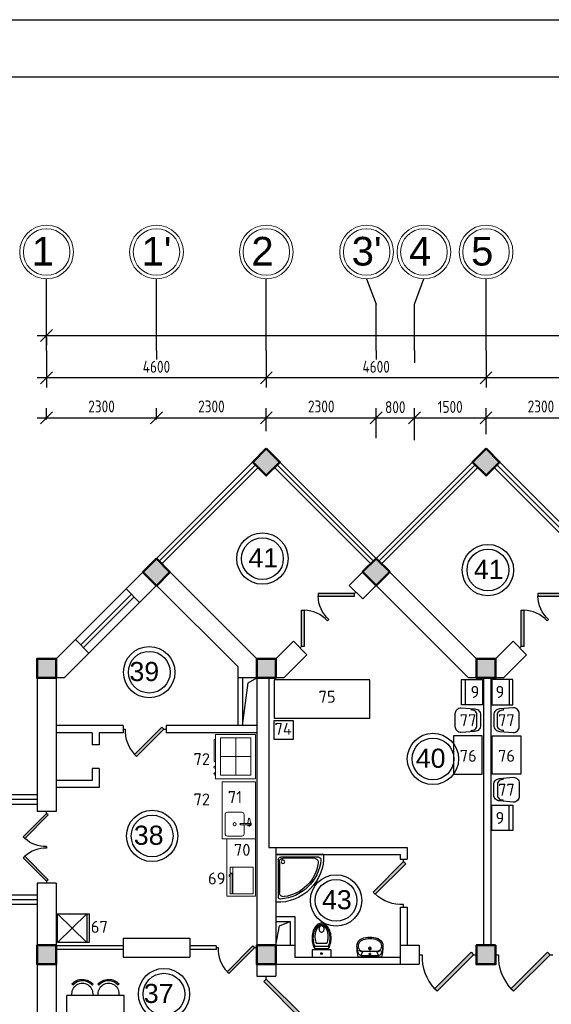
# Model space of a CAD drawing. Header units: millimetres. Extents: x 151654 to 877351, y 70322 to 154322.
# Tile 42 of 173: x 210608 to 221739, y 133701 to 154322. Entities that reach past the tile are written whole.
import ezdxf
from ezdxf.enums import TextEntityAlignment as Align

# ---------------------------------------------------------------- set-up
doc = ezdxf.new("R2010")
doc.units = ezdxf.units.MM
doc.linetypes.add('ACAD_ISO04W100', pattern=[30, 24, -3, 0, -3])
for name, color, linetype in [('kolonn', 7, 'Continuous'), ('os', 253, 'Continuous'), ('RENDER', 252, 'Continuous'), ('su', 7, 'Continuous')]:
    doc.layers.add(name, color=color, linetype=linetype)
for name, color, linetype, lineweight in [('технологич.о', 152, 'Continuous', 30), ('ТХ', 152, 'Continuous', 30), ('ТХ Вспомогательное оборудование', 86, 'Continuous', 9), ('ТХ Тепловое оборудование', 14, 'Continuous', 9)]:
    doc.layers.add(name, color=color, linetype=linetype, lineweight=lineweight)
doc.styles.add('GOST', font='isocpeur.ttf')
doc.styles.get("Standard").update_dxf_attribs({"font": 'arial.ttf'})
doc.styles.add('ГОСТ 2.304', font='CS_Gost2304.shx')
doc.dimstyles.new('СПДС', dxfattribs={"dimscale": 100, "dimtxt": 2.5, "dimasz": 2.5, "dimexe": 2, "dimexo": 0.625, "dimgap": 1, "dimtad": 1, "dimdec": 0, "dimtxsty": 'ГОСТ 2.304', "dimblk": 'OBLIQUE', "dimblk1": 'OBLIQUE', "dimblk2": 'OBLIQUE', "dimcen": 2.5, "dimdle": 2, "dimadec": 0, "dimazin": 2, "dimtfac": 0.75, "dimtdec": 4, "dimtmove": 1, "dimatfit": 3, "dimfxl": 1, "dimtfill": 1, "dimtolj": 1, "dimarcsym": 1})
pattern_1 = [(180, (-1150119.1421848, 2746708.3630537), (0, 0.00136125), [])]
pattern_2 = [(180, (-1150119.4463504, 2746785.3122192), (0, 0.00136125), [])]

# ---------------------------------------------------------------- blocks, each defined once
blk = doc.blocks.new('ghsdd')
at = {"ltscale": 50, "true_color": 0x757575}
h = blk.add_hatch(color=8, dxfattribs=at)
h.paths.add_polyline_path([(0, 200), (-200, 200), (-200, 0), (0, 0)])
h.paths.add_polyline_path([(200, 0), (200, 200), (0, 200), (0, 0)])
h.paths.add_polyline_path([(0, 0), (-200, 0), (-200, -200), (0, -200)])
h.paths.add_polyline_path([(0, 0), (0, -200), (200, -200), (200, 0)])
at = {"lineweight": 50, "ltscale": 50}
blk.add_lwpolyline([(200, 200), (200, -200), (-200, -200), (-200, 200), (200, 200)], dxfattribs=at)
blk = doc.blocks.new('jfgjhsdf')
blk.add_hatch(color=1).paths.add_polyline_path([(-593, 731), (-637, 687), (0, 50), (44, 94)])
at = {"color": 1}
for p, q in [((0, 1000), (0, 950)), ((0, 50), (0, 0))]:
    blk.add_line(p, q, dxfattribs=at)
blk.add_lwpolyline([(0, 50), (-637, 687), (-593, 731), (44, 94), (0, 50)], dxfattribs=at)
blk.add_arc((-33, 130), 821, 87.662, 132.9147, dxfattribs=at)
blk = doc.blocks.new('_Oblique')
at = {"color": 0, "linetype": 'ByBlock', "lineweight": -2}
blk.add_line((-0.5, -0.5), (0.5, 0.5), dxfattribs=at)
blk = doc.blocks.new('*D1101')
at = {"color": 0, "lineweight": -2, "transparency": 16777216}
for p, q in [((211172, 145949), (211172, 146183)), ((213472, 145949), (213472, 146183)), ((210972, 145983), (213672, 145983))]:
    blk.add_line(p, q, dxfattribs=at)
at = {"color": 0, "lineweight": -2, "transparency": 16777216, "xscale": 250, "yscale": 250, "zscale": 250, "rotation": 180}
blk.add_blockref('_Oblique', (211172, 145983), dxfattribs=at)
at = {"color": 0, "lineweight": -2, "transparency": 16777216, "xscale": 250, "yscale": 250, "zscale": 250}
blk.add_blockref('_Oblique', (213472, 145983), dxfattribs=at)
at = {"color": 0, "transparency": 16777216, "insert": (212322, 146222), "char_height": 250, "attachment_point": 5, "style": 'ГОСТ 2.304', "bg_fill": 3, "box_fill_scale": 1.1, "bg_fill_color": 256, "bg_fill_true_color": 13158600, "bg_fill_transparency": 0}
blk.add_mtext('\\A1;2300', dxfattribs=at)
blk = doc.blocks.new('*D1102')
at = {"color": 0, "lineweight": -2, "transparency": 16777216}
for p, q in [((213472, 145949), (213472, 146183)), ((215772, 145704), (215772, 146183)), ((213272, 145983), (215972, 145983))]:
    blk.add_line(p, q, dxfattribs=at)
at = {"color": 0, "lineweight": -2, "transparency": 16777216, "xscale": 250, "yscale": 250, "zscale": 250, "rotation": 180}
blk.add_blockref('_Oblique', (213472, 145983), dxfattribs=at)
at = {"color": 0, "lineweight": -2, "transparency": 16777216, "xscale": 250, "yscale": 250, "zscale": 250}
blk.add_blockref('_Oblique', (215772, 145983), dxfattribs=at)
at = {"color": 0, "transparency": 16777216, "insert": (214622, 146222), "char_height": 250, "attachment_point": 5, "style": 'ГОСТ 2.304', "bg_fill": 3, "box_fill_scale": 1.1, "bg_fill_color": 256, "bg_fill_true_color": 13158600, "bg_fill_transparency": 0}
blk.add_mtext('\\A1;2300', dxfattribs=at)
blk = doc.blocks.new('*D1103')
at = {"color": 0, "lineweight": -2, "transparency": 16777216}
for p, q in [((215772, 145704), (215772, 146183)), ((218072, 145555), (218072, 146183)), ((215572, 145983), (218272, 145983))]:
    blk.add_line(p, q, dxfattribs=at)
at = {"color": 0, "lineweight": -2, "transparency": 16777216, "xscale": 250, "yscale": 250, "zscale": 250, "rotation": 180}
blk.add_blockref('_Oblique', (215772, 145983), dxfattribs=at)
at = {"color": 0, "lineweight": -2, "transparency": 16777216, "xscale": 250, "yscale": 250, "zscale": 250}
blk.add_blockref('_Oblique', (218072, 145983), dxfattribs=at)
at = {"color": 0, "transparency": 16777216, "insert": (216922, 146222), "char_height": 250, "attachment_point": 5, "style": 'ГОСТ 2.304', "bg_fill": 3, "box_fill_scale": 1.1, "bg_fill_color": 256, "bg_fill_true_color": 13158600, "bg_fill_transparency": 0}
blk.add_mtext('\\A1;2300', dxfattribs=at)
blk = doc.blocks.new('*D1104')
at = {"color": 0, "lineweight": -2, "transparency": 16777216}
for p, q in [((218072, 145555), (218072, 146183)), ((218872, 145518), (218872, 146183)), ((217872, 145983), (219072, 145983))]:
    blk.add_line(p, q, dxfattribs=at)
at = {"color": 0, "lineweight": -2, "transparency": 16777216, "xscale": 250, "yscale": 250, "zscale": 250, "rotation": 180}
blk.add_blockref('_Oblique', (218072, 145983), dxfattribs=at)
at = {"color": 0, "lineweight": -2, "transparency": 16777216, "xscale": 250, "yscale": 250, "zscale": 250}
blk.add_blockref('_Oblique', (218872, 145983), dxfattribs=at)
at = {"color": 0, "transparency": 16777216, "insert": (218472, 146208), "char_height": 250, "attachment_point": 5, "style": 'ГОСТ 2.304', "bg_fill": 3, "box_fill_scale": 1.1, "bg_fill_color": 256, "bg_fill_true_color": 13158600, "bg_fill_transparency": 0}
blk.add_mtext('\\A1;800', dxfattribs=at)
blk = doc.blocks.new('*D1105')
at = {"color": 0, "lineweight": -2, "transparency": 16777216}
for p, q in [((218872, 145518), (218872, 146183)), ((220372, 145642), (220372, 146183)), ((218672, 145983), (220572, 145983))]:
    blk.add_line(p, q, dxfattribs=at)
at = {"color": 0, "lineweight": -2, "transparency": 16777216, "xscale": 250, "yscale": 250, "zscale": 250, "rotation": 180}
blk.add_blockref('_Oblique', (218872, 145983), dxfattribs=at)
at = {"color": 0, "lineweight": -2, "transparency": 16777216, "xscale": 250, "yscale": 250, "zscale": 250}
blk.add_blockref('_Oblique', (220372, 145983), dxfattribs=at)
at = {"color": 0, "transparency": 16777216, "insert": (219622, 146213), "char_height": 250, "attachment_point": 5, "style": 'ГОСТ 2.304', "bg_fill": 3, "box_fill_scale": 1.1, "bg_fill_color": 256, "bg_fill_true_color": 13158600, "bg_fill_transparency": 0}
blk.add_mtext('\\A1;1500', dxfattribs=at)
blk = doc.blocks.new('*D1106')
at = {"color": 0, "lineweight": -2, "transparency": 16777216}
for p, q in [((220372, 145642), (220372, 146183)), ((222672, 145462), (222672, 146183)), ((220172, 145983), (222872, 145983))]:
    blk.add_line(p, q, dxfattribs=at)
at = {"color": 0, "lineweight": -2, "transparency": 16777216, "xscale": 250, "yscale": 250, "zscale": 250, "rotation": 180}
blk.add_blockref('_Oblique', (220372, 145983), dxfattribs=at)
at = {"color": 0, "lineweight": -2, "transparency": 16777216, "xscale": 250, "yscale": 250, "zscale": 250}
blk.add_blockref('_Oblique', (222672, 145983), dxfattribs=at)
at = {"color": 0, "transparency": 16777216, "insert": (221522, 146222), "char_height": 250, "attachment_point": 5, "style": 'ГОСТ 2.304', "bg_fill": 3, "box_fill_scale": 1.1, "bg_fill_color": 256, "bg_fill_true_color": 13158600, "bg_fill_transparency": 0}
blk.add_mtext('\\A1;2300', dxfattribs=at)
blk = doc.blocks.new('*D1168')
at = {"color": 0, "lineweight": -2, "transparency": 16777216}
for p, q in [((220372, 147332), (220372, 146622)), ((224972, 147332), (224972, 146622)), ((225172, 146822), (220172, 146822))]:
    blk.add_line(p, q, dxfattribs=at)
at = {"color": 0, "lineweight": -2, "transparency": 16777216, "xscale": 250, "yscale": 250, "zscale": 250, "rotation": 180}
blk.add_blockref('_Oblique', (220372, 146822), dxfattribs=at)
at = {"color": 0, "lineweight": -2, "transparency": 16777216, "xscale": 250, "yscale": 250, "zscale": 250}
blk.add_blockref('_Oblique', (224972, 146822), dxfattribs=at)
at = {"color": 0, "transparency": 16777216, "insert": (222672, 147054), "char_height": 250, "attachment_point": 5, "style": 'ГОСТ 2.304', "bg_fill": 3, "box_fill_scale": 1.1, "bg_fill_color": 256, "bg_fill_true_color": 13158600, "bg_fill_transparency": 0}
blk.add_mtext('\\A1;4600', dxfattribs=at)
blk = doc.blocks.new('*D1169')
at = {"color": 0, "lineweight": -2, "transparency": 16777216}
for p, q in [((215772, 147332), (215772, 146622)), ((220372, 147332), (220372, 146622)), ((220572, 146822), (215572, 146822))]:
    blk.add_line(p, q, dxfattribs=at)
at = {"color": 0, "lineweight": -2, "transparency": 16777216, "xscale": 250, "yscale": 250, "zscale": 250, "rotation": 180}
blk.add_blockref('_Oblique', (215772, 146822), dxfattribs=at)
at = {"color": 0, "lineweight": -2, "transparency": 16777216, "xscale": 250, "yscale": 250, "zscale": 250}
blk.add_blockref('_Oblique', (220372, 146822), dxfattribs=at)
at = {"color": 0, "transparency": 16777216, "insert": (218072, 147054), "char_height": 250, "attachment_point": 5, "style": 'ГОСТ 2.304', "bg_fill": 3, "box_fill_scale": 1.1, "bg_fill_color": 256, "bg_fill_true_color": 13158600, "bg_fill_transparency": 0}
blk.add_mtext('\\A1;4600', dxfattribs=at)
blk = doc.blocks.new('*D1170')
at = {"color": 0, "lineweight": -2, "transparency": 16777216}
for p, q in [((211172, 147332), (211172, 146622)), ((215772, 147332), (215772, 146622)), ((215972, 146822), (210972, 146822))]:
    blk.add_line(p, q, dxfattribs=at)
at = {"color": 0, "lineweight": -2, "transparency": 16777216, "xscale": 250, "yscale": 250, "zscale": 250, "rotation": 180}
blk.add_blockref('_Oblique', (211172, 146822), dxfattribs=at)
at = {"color": 0, "lineweight": -2, "transparency": 16777216, "xscale": 250, "yscale": 250, "zscale": 250}
blk.add_blockref('_Oblique', (215772, 146822), dxfattribs=at)
at = {"color": 0, "transparency": 16777216, "insert": (213472, 147054), "char_height": 250, "attachment_point": 5, "style": 'ГОСТ 2.304', "bg_fill": 3, "box_fill_scale": 1.1, "bg_fill_color": 256, "bg_fill_true_color": 13158600, "bg_fill_transparency": 0}
blk.add_mtext('\\A1;4600', dxfattribs=at)
blk = doc.blocks.new('*D1171')
at = {"color": 0, "lineweight": -2, "transparency": 16777216}
for p, q in [((210972, 147708), (298572, 147708)), ((211172, 147669), (211172, 147508)), ((298372, 147669), (298372, 147508))]:
    blk.add_line(p, q, dxfattribs=at)
at = {"color": 0, "lineweight": -2, "transparency": 16777216, "xscale": 250, "yscale": 250, "zscale": 250, "rotation": 180}
blk.add_blockref('_Oblique', (211172, 147708), dxfattribs=at)
at = {"color": 0, "lineweight": -2, "transparency": 16777216, "xscale": 250, "yscale": 250, "zscale": 250}
blk.add_blockref('_Oblique', (298372, 147708), dxfattribs=at)
at = {"color": 0, "transparency": 16777216, "insert": (254772, 147943), "char_height": 250, "attachment_point": 5, "style": 'ГОСТ 2.304', "bg_fill": 3, "box_fill_scale": 1.1, "bg_fill_color": 256, "bg_fill_true_color": 13158600, "bg_fill_transparency": 0}
blk.add_mtext('\\A1;87200', dxfattribs=at)
blk = doc.blocks.new('Podd_igl_as100x100')
for p, q in [((-54, 897), (-54, 104)), ((0, 1000), (0, 0)), ((-80, 808), (-80, 153)), ((0, 0), (-1000, 0)), ((-106, 50), (-891, 50)), ((-158, 74), (-799, 73))]:
    blk.add_line(p, q)
blk.add_circle((-152, 149), 37.8)
for centre, radius, start, end in [((-42, 42), 959, 87.5145, 182.4855), ((-22, 34), 914, 95.7508, 176.1666), ((-67, 71), 821, 97.4497, 172.9032), ((-160, 806), 80.2, 1.4931, 100.036), ((-109, 889), 55.4, 7.9715, 94.7418), ((-891, 93), 43.1, 176.352, 270.7469), ((-799, 157), 84.3, 169.7158, 269.999), ((-155, 149), 75.6, 267.8648, 3.2153), ((-107, 102), 52.6, 270.31, 1.996)]:
    blk.add_arc(centre, radius, start, end)
blk = doc.blocks.new('UniTAZZ_3')
for p, q in [((-293, -112), (-293, 112)), ((-230, -144), (-230, 144)), ((-178, -144), (-178, 144)), ((-152, 200), (-152, -200)), ((0, 200), (-152, 200)), ((0, -200), (0, 200)), ((-152, -200), (0, -200))]:
    blk.add_line(p, q)
blk.add_circle((-76, 0), 17)
for centre, radius, start, end in [((-581, 0), 131, 146.9765, 180), ((-581, 0), 131, 180, 213.0235), ((-493, -57), 235, 122.5078, 146.9765), ((-564, 0), 117, 146.9765, 180), ((-575, 0), 87.7, 145.7058, 180), ((-575, 0), 87.7, 180, 214.2942), ((-485, -51), 211, 122.5078, 146.9765), ((-610, 0), 46, 153.6325, 180), ((-610, 0), 46, 180, 206.3675), ((-600, -5), 56.5, 129.8827, 153.6325), ((-507, -46), 170, 121.2723, 145.7058), ((-594, -12), 66, 109.092, 129.8827), ((-435, -148), 343, 104.7867, 122.5078), ((-590, -23), 78.1, 90, 109.092), ((-433, -133), 308, 104.7867, 122.5078), ((-462, -121), 257, 104.1209, 121.2723), ((-590, -23), 78.1, 70.908, 90), ((-586, -12), 66, 50.1173, 70.908), ((-580, -5), 56.5, 26.3675, 50.1173), ((-571, 0), 46, 0, 26.3675), ((-571, 0), 46, 333.6325, 0), ((-432, -238), 378, 90, 104.1209), ((-397, -291), 491, 90, 104.7867), ((-399, -261), 441, 90, 104.7867), ((-432, -238), 378, 75.8791, 90), ((-399, -261), 441, 75.2133, 90), ((-397, -291), 491, 75.2133, 90), ((-403, -121), 257, 64.7964, 75.8791), ((-365, -133), 308, 63.9053, 75.2133), ((-359, -148), 343, 58.1489, 75.2133), ((-493, 57), 235, 213.0235, 237.4922), ((-564, 0), 117, 180, 213.0235), ((-485, 51), 211, 213.0235, 237.4922), ((-600, 5), 56.5, 206.3675, 230.1173), ((-507, 47), 170, 214.2942, 238.7277), ((-594, 12), 66, 230.1173, 250.908), ((-435, 148), 343, 237.4922, 255.2133), ((-590, 24), 78.1, 250.908, 270), ((-433, 132), 308, 237.4922, 255.2133), ((-462, 121), 257, 238.7277, 255.8791), ((-590, 24), 78.1, 270, 289.092), ((-586, 12), 66, 289.092, 309.8827), ((-580, 5), 56.5, 309.8827, 333.6325), ((-432, 238), 378, 255.8791, 270), ((-397, 291), 491, 255.2133, 270), ((-399, 261), 441, 255.2133, 270), ((-432, 238), 378, 270, 284.1209), ((-399, 261), 441, 270, 284.7867), ((-397, 291), 491, 270, 284.7867), ((-403, 121), 257, 284.1209, 295.2036), ((-365, 132), 308, 284.7867, 296.0947), ((-359, 148), 343, 284.7867, 301.8511)]:
    blk.add_arc(centre, radius, start, end)
blk = doc.blocks.new('UM_8')
for p, q in [((244, 0), (-244, 0)), ((-182, -45), (-146, -110)), ((175, -30), (-175, -30)), ((142, -120), (-132, -120)), ((35, -180), (-35, -180)), ((27, -61), (-27, -61)), ((0, -88), (0, -34)), ((0, -145), (0, -215)), ((182, -45), (146, -110))]:
    blk.add_line(p, q)
for centre, radius in [((0, -180), 27), ((0, -61), 17), ((0, -180), 17)]:
    blk.add_circle(centre, radius)
for centre, radius, start, end in [((-244, 0), 0.5, 90, 167.3206), ((244, 0), 0.5, 12.6794, 90), ((894, -257), 1167, 167.3206, 178.6525), ((68, -206), 330, 154.5977, 180.3349), ((-104, -233), 138, 141.0504, 245.2718), ((-175, -90), 60, 90, 154.5977), ((-104, -233), 148, 141.0504, 147.7493), ((-139, -232), 123, 98.7111, 129.9424), ((-139, -232), 113, 86.1548, 129.9424), ((139, -232), 113, 50.0576, 93.8452), ((139, -232), 123, 50.0576, 81.2889), ((104, -233), 138, 294.7282, 38.9496), ((175, -90), 60, 25.4023, 90), ((104, -233), 148, 32.2507, 38.9496), ((-68, -206), 330, 359.6651, 25.4023), ((-894, -257), 1167, 1.3475, 12.6794), ((-104, -234), 169, 178.312, 234.1043), ((-273, -229), 0.5, 358.312, 358.6525), ((-27, -71), 347, 239.6448, 267.5368), ((-27, -71), 317, 244.8898, 267.5368), ((0, 80), 470, 265.1692, 274.8308), ((27, -71), 317, 272.4632, 300.3552), ((27, -71), 347, 272.4632, 300.3552), ((104, -234), 169, 305.8957, 1.688), ((273, -229), 0.5, 181.3475, 181.688), ((0, 80), 500, 265.1692, 274.8308)]:
    blk.add_arc(centre, radius, start, end)
blk = doc.blocks.new('A$Ca3148104')
at = {"layer": 'ТХ', "ltscale": 10000}
for p, q in [((-198, 241), (-198, 212)), ((-77, -109), (-77, 110)), ((-198, -212), (-198, -241))]:
    blk.add_line(p, q, dxfattribs=at)
blk.add_lwpolyline([(0, 0), (0, -111, -0.414214), (-123, -234), (-407, -260, -0.414214), (-531, -137), (-531, 0), (-531, 137, -0.414214), (-407, 261), (-123, 235, -0.414214), (0, 111)], format="xyb", close=True, dxfattribs=at)
blk.add_lwpolyline([(0, 0), (0, -111, -0.414214), (-123, -234), (-407, -260, -0.414214), (-531, -137), (-531, 0), (-531, 137, -0.414214), (-407, 261), (-123, 235, -0.414214), (0, 111)], format="xyb", close=True, dxfattribs=at)
for centre, start, end in [((-184, 107), 1.5461, 97.8479), ((-184, 107), 1.5461, 97.8479), ((-184, -106), 262.1321, 358.4339), ((-184, -106), 262.1321, 358.4339)]:
    blk.add_arc(centre, 107, start, end, dxfattribs=at)
blk = doc.blocks.new('Стол СТн-1200 серия 600')
at = {"layer": 'ТХ Вспомогательное оборудование'}
blk.add_lwpolyline([(0, 0), (1200, 0), (1200, 600), (0, 600)], close=True, dxfattribs=at)
blk = doc.blocks.new('Стол с ванной моечной СТВЛ-1200 серия 700')
at = {"layer": 'ТХ Вспомогательное оборудование', "color": 0}
blk.add_lwpolyline([(0, 0), (1200, 0), (1200, 700), (0, 700)], close=True, dxfattribs=at)
blk.add_lwpolyline([(295, 460), (110, 460, 0.414214), (60, 410), (60, 110, 0.414214), (110, 60), (510, 60, 0.414214), (560, 110), (560, 410, 0.414214), (510, 460), (325, 460)], format="xyb", dxfattribs=at)
for points in [[(295, 386), (295, 568)], [(314, 597), (423, 575)], [(325, 568), (325, 386)], [(423, 553), (325, 534)]]:
    blk.add_lwpolyline(points, dxfattribs=at)
blk.add_circle((310, 260), 32.2, dxfattribs=at)
for centre, radius, start, end in [((311, 567), 39.6, 36.9909, 246.4082), ((311, 568), 29.6, 85.3094, 236.7677), ((310, 568), 14.9, 0, 180), ((321, 554), 25.9, 278.1175, 319.312), ((423, 564), 10.9, 270, 90), ((310, 386), 14.9, 180, 0)]:
    blk.add_arc(centre, radius, start, end, dxfattribs=at)
blk = doc.blocks.new('Печь микроволновая MWP 1000-35E')
at = {"layer": 'ТХ Тепловое оборудование', "color": 0}
for points in [[(-560, -427), (-560, 0), (0, 0), (0, -428)], [(-127, -428), (-560, -428)], [(-199, -483), (-199, -505), (-161, -505), (-161, -483)]]:
    blk.add_lwpolyline(points, dxfattribs=at)
for points in [[(-560, -483), (-137, -483), (-137, -442), (-560, -442)], [(-127, -483), (0, -483), (0, -428), (-127, -428)]]:
    blk.add_lwpolyline(points, close=True, dxfattribs=at)
blk = doc.blocks.new('Плита электрическая  ПЭМ-4.010')
at = {"layer": 'ТХ Тепловое оборудование', "color": 0}
for points in [[(-930, -840), (0, -840), (0, 0), (-930, 0)], [(-857, -98), (-73, -98), (-73, -733), (-857, -733)]]:
    blk.add_lwpolyline(points, close=True, dxfattribs=at)
for points in [[(-465, -98), (-465, -733)], [(-857, -415), (-73, -415)]]:
    blk.add_lwpolyline(points, dxfattribs=at)
blk.add_lwpolyline([(-827, -840), (-827, -847, 0.414214), (-807, -867), (-427, -867), (-373, -867, 0.414214), (-353, -847), (-353, -840)], format="xyb", dxfattribs=at)
at = {"layer": 'ТХ Тепловое оборудование', "color": 0, "lineweight": 0}
for points in [[(-257, -855), (-274, -855), (-274, -840), (-215, -840), (-215, -855), (-232, -855)], [(-232, -855), (-239, -875), (-250, -875), (-257, -855)], [(-119, -855), (-136, -855), (-136, -840), (-77, -840), (-77, -855), (-94, -855)], [(-94, -855), (-101, -875), (-112, -875), (-119, -855)]]:
    blk.add_lwpolyline(points, dxfattribs=at)
blk = doc.blocks.new('A$C5e854ee6')
at = {"layer": 'ТХ', "ltscale": 100, "transparency": 33554687}
h = blk.add_hatch(dxfattribs=at)
h.set_pattern_fill('ANSI31', color=256, scale=0.01089, angle=135, style=0)
h.set_pattern_definition(pattern_1)
h.paths.add_polyline_path([(-68, 612), (-50, 632, 0.450465), (-494, 640), (-476, 620, -0.456497)])
h = blk.add_hatch(dxfattribs=at)
h.set_pattern_fill('ANSI31', color=256, scale=0.01089, angle=135, style=0)
h.set_pattern_definition(pattern_1)
h.paths.add_polyline_path([(68, 612), (50, 632, -0.450465), (494, 640), (476, 620, 0.456497)])
h = blk.add_hatch(dxfattribs=at)
h.set_pattern_fill('ANSI31', color=256, scale=0.01089, angle=135, style=0)
h.set_pattern_definition(pattern_2)
h.paths.add_polyline_path([(-50, -632), (-68, -612, -0.456497), (-476, -620), (-494, -640, 0.450465)])
h = blk.add_hatch(dxfattribs=at)
h.set_pattern_fill('ANSI31', color=256, scale=0.01089, angle=135, style=0)
h.set_pattern_definition(pattern_2)
h.paths.add_polyline_path([(50, -632), (68, -612, 0.456497), (476, -620), (494, -640, -0.450465)])
at = {"layer": 'RENDER'}
for p, q in [((-494, 640), (-476, 620)), ((-50, 632), (-68, 612)), ((50, 632), (68, 612)), ((494, 640), (476, 620)), ((-494, -640), (-476, -620)), ((494, -640), (476, -620))]:
    blk.add_line(p, q, dxfattribs=at)
at = {"layer": 'ТХ', "ltscale": 100, "transparency": 33554687}
for p, q in [((-600, 400), (-600, -400)), ((600, 400), (-600, 400)), ((-490, 400), (-489, 401)), ((490, 400), (489, 401)), ((600, 400), (600, -400)), ((600, -400), (-600, -400)), ((-50, -632), (-68, -612)), ((50, -632), (68, -612))]:
    blk.add_line(p, q, dxfattribs=at)
for centre, radius, start, end in [((-275, 440), 296, 40.4731, 137.4728), ((-275, 440), 296, 40.4731, 137.4728), ((-275, 440), 217, 349.5046, 190.4954), ((-275, 440), 270, 39.7979, 137.9442), ((275, 440), 296, 42.5272, 139.5269), ((275, 440), 296, 42.5272, 139.5269), ((275, 440), 217, 349.5046, 190.4954), ((275, 440), 270, 42.0558, 140.2021), ((-275, -440), 217, 169.5046, 10.4954), ((275, -440), 217, 169.5046, 10.4954), ((-275, -440), 270, 222.0558, 320.2021), ((275, -440), 270, 219.7979, 317.9442), ((-275, -440), 296, 222.5272, 319.5269), ((275, -440), 296, 220.4731, 317.4728)]:
    blk.add_arc(centre, radius, start, end, dxfattribs=at)

msp = doc.modelspace()

# ---------------------------------------------------------------- linework, layer by layer
for p, q in [((213472.2, 143038.4), (215772.2, 145338.4)), ((218072.2, 143038.4), (215772.2, 145338.4)), ((218072.2, 143038.4), (220372.2, 145338.4)), ((222672.2, 143038.4), (220372.2, 145338.4)), ((210972.2, 138088.4), (209072.2, 138088.4)), ((210972.2, 135788.4), (209072.2, 135788.4))]:
    msp.add_line(p, q)
at = {"color": 1}
for p, q in [((213528.8, 142981.8), (215545.9, 144999)), ((218015.6, 142981.8), (215998.5, 144999)), ((218128.8, 142981.8), (220145.9, 144999)), ((222615.6, 142981.8), (220598.5, 144999)), ((213585.3, 142925.3), (215602.5, 144942.4)), ((217959.1, 142925.3), (215941.9, 144942.4)), ((218185.3, 142925.3), (220202.5, 144942.4)), ((222559.1, 142925.3), (220541.9, 144942.4)), ((211775.1, 141341.3), (212835.8, 142402)), ((211888.3, 141228.2), (212948.9, 142288.9)), ((213005.5, 142232.3), (211944.8, 141171.6)), ((213118.6, 142119.1), (212058, 141058.5)), ((210972.2, 137988.4), (209072.2, 137988.4)), ((210972.2, 137888.4), (209072.2, 137888.4)), ((210972.2, 135988.4), (209072.2, 135988.4)), ((210972.2, 135888.4), (209072.2, 135888.4)), ((212772.2, 134928.4), (211372.2, 134928.4)), ((214722.2, 134928.4), (214172.2, 134928.4)), ((214722.2, 134928.4), (214722.2, 134848.4)), ((212772.2, 134848.4), (211372.2, 134848.4)), ((214722.2, 134848.4), (214172.2, 134848.4))]:
    msp.add_line(p, q, dxfattribs=at)
at = {"lineweight": 30}
for p, q in [((212835.8, 142402), (213472.2, 143038.4)), ((215572.2, 140938.4), (213472.2, 143038.4)), ((217506.5, 142472.7), (218072.2, 143038.4)), ((220172.2, 140938.4), (218072.2, 143038.4)), ((213118.6, 142119.1), (212835.8, 142402)), ((213118.6, 142119.1), (213472.2, 142472.7)), ((215172.2, 140772.7), (213472.2, 142472.7)), ((217789.4, 142189.9), (217506.5, 142472.7)), ((217789.4, 142189.9), (218072.2, 142472.7)), ((220006.5, 140538.4), (218072.2, 142472.7)), ((211372.2, 140938.4), (211775.1, 141341.3)), ((212058, 141058.5), (211775.1, 141341.3)), ((215972.2, 140938.4), (216339.8, 141306)), ((216622.6, 141023.1), (216339.8, 141306)), ((220572.2, 140938.4), (220939.8, 141306)), ((221222.6, 141023.1), (220939.8, 141306)), ((211537.9, 140538.4), (212058, 141058.5)), ((210972.2, 140938.4), (210972.2, 137738.4)), ((211372.2, 140938.4), (210972.2, 140938.4)), ((215972.2, 140938.4), (215572.2, 140938.4)), ((216137.9, 140538.4), (216622.6, 141023.1)), ((220572.2, 140938.4), (220172.2, 140938.4)), ((220737.9, 140538.4), (221222.6, 141023.1)), ((215172.2, 140772.7), (215172.2, 139538.4)), ((211372.2, 140538.4), (211372.2, 137738.4)), ((211537.9, 140538.4), (211372.2, 140538.4)), ((216137.9, 140538.4), (215172.2, 140538.4)), ((215272.2, 140538.4), (215272.2, 139538.4)), ((215572.2, 140538.4), (215572.2, 134288.4)), ((215822.2, 140538.4), (215822.2, 136988.4)), ((220737.9, 140538.4), (220006.5, 140538.4)), ((220322.2, 140538.4), (220322.2, 134938.4)), ((220472.2, 140538.4), (220472.2, 134938.4)), ((212772.2, 139538.4), (211372.2, 139538.4)), ((212772.2, 139538.4), (212772.2, 139388.4)), ((215572.2, 139538.4), (213672.2, 139538.4)), ((213672.2, 139538.4), (213672.2, 139388.4)), ((212122.2, 139388.4), (211372.2, 139388.4)), ((212122.2, 139388.4), (212122.2, 139138.4)), ((212772.2, 139388.4), (212272.2, 139388.4)), ((212272.2, 139388.4), (212272.2, 139138.4)), ((215572.2, 139388.4), (213672.2, 139388.4)), ((212272.2, 139138.4), (212122.2, 139138.4)), ((212272.2, 138638.4), (212122.2, 138638.4)), ((212122.2, 138638.4), (212122.2, 138388.4)), ((212272.2, 138638.4), (212272.2, 138238.4)), ((212122.2, 138388.4), (211372.2, 138388.4)), ((212272.2, 138238.4), (211372.2, 138238.4)), ((211372.2, 137738.4), (210972.2, 137738.4)), ((215822.2, 136988.4), (218722.2, 136988.4)), ((215972.2, 136988.4), (215972.2, 134938.4)), ((218722.2, 136988.4), (218722.2, 136738.4)), ((215972.2, 136838.4), (218572.2, 136838.4)), ((218572.2, 136838.4), (218572.2, 136738.4)), ((218572.2, 136738.4), (218722.2, 136738.4)), ((211372.2, 136238.4), (210972.2, 136238.4)), ((210972.2, 136238.4), (210972.2, 133238.4)), ((211372.2, 136238.4), (211372.2, 133238.4)), ((218572.2, 135738.4), (218722.2, 135738.4)), ((218572.2, 135738.4), (218572.2, 134538.4)), ((218722.2, 135738.4), (218722.2, 134938.4)), ((215972.2, 135538.4), (216372.2, 135538.4)), ((216372.2, 135538.4), (216372.2, 134688.4)), ((215972.2, 135438.4), (216272.2, 135438.4)), ((216272.2, 135438.4), (216272.2, 134938.4)), ((212772.2, 135088.4), (214172.2, 135088.4)), ((212772.2, 135088.4), (212772.2, 134688.4)), ((214172.2, 135088.4), (214172.2, 134688.4)), ((215972.2, 134938.4), (216372.2, 134938.4)), ((218572.2, 134938.4), (218972.2, 134938.4)), ((218972.2, 134938.4), (218972.2, 134538.4)), ((220172.2, 134938.4), (220172.2, 134538.4)), ((220172.2, 134938.4), (220572.2, 134938.4)), ((220572.2, 134938.4), (220572.2, 134538.4)), ((212772.2, 134688.4), (214172.2, 134688.4)), ((216372.2, 134688.4), (218572.2, 134688.4)), ((215972.2, 134538.4), (218972.2, 134538.4)), ((215972.2, 134538.4), (215972.2, 134288.4)), ((220172.2, 134538.4), (220572.2, 134538.4)), ((215572.2, 134288.4), (215972.2, 134288.4))]:
    msp.add_line(p, q, dxfattribs=at)
at = {"color": 5, "lineweight": 30}
msp.add_lwpolyline([(201204.1, 70322.5), (201204.1, 154322.5), (320004.1, 154322.5), (320004.1, 70322.5)], close=True, dxfattribs=at)
msp.add_lwpolyline([(205204.1, 71522.5), (205204.1, 153122.5), (318804.1, 153122.5), (318804.1, 71522.5)], close=True)
at = {"lineweight": 30}
for points in [[(216055, 145055.5), (215772.2, 145338.4), (215489.4, 145055.5), (215772.2, 144772.7)], [(220655, 145055.5), (220372.2, 145338.4), (220089.4, 145055.5), (220372.2, 144772.7)]]:
    msp.add_lwpolyline(points, close=True, dxfattribs=at)
for points in [[(215272.2, 139538.4), (215391.6, 140431.1), (215572.2, 140538.4)], [(215972.2, 134938.4), (216051.3, 135347), (216272.2, 135438.4)]]:
    msp.add_lwpolyline(points)
at = {"color": 1}
for centre, radius in [((215690.9, 143036), 537), ((215690.9, 143036), 437), ((220411.3, 142795.3), 537), ((220411.3, 142795.3), 437), ((213321.1, 140656.3), 537), ((213321.1, 140656.3), 437), ((219261.6, 138839.9), 537), ((219261.6, 138839.9), 437), ((213381.6, 137227.1), 537), ((213381.6, 137227.1), 437), ((217232, 135876.7), 537), ((217232, 135876.7), 437), ((213629.3, 133914.3), 537), ((213629.3, 133914.3), 437)]:
    msp.add_circle(centre, radius, dxfattribs=at)
at = {"layer": 'os'}
for p, q in [((211172.2, 147394.6), (211172.2, 148894.6)), ((213472.2, 147394.6), (213472.2, 148894.6)), ((215772.2, 147394.6), (215772.2, 148894.6)), ((220372.2, 147394.6), (220372.2, 148894.6)), ((218072.2, 147394.6), (218072.2, 148364.5)), ((218872.2, 147394.6), (218872.2, 148364.5))]:
    msp.add_line(p, q, dxfattribs=at)
at = {"layer": 'os', "linetype": 'ACAD_ISO04W100', "ltscale": 40}
for p, q in [((211172.2, 147394.6), (211172.2, 147135.6)), ((213472.2, 147394.6), (213472.2, 147135.6)), ((215772.2, 147394.6), (215772.2, 147135.6)), ((218072.2, 147394.6), (218072.2, 147135.6)), ((218872.2, 147394.6), (218872.2, 147135.6)), ((220372.2, 147394.6), (220372.2, 147135.6))]:
    msp.add_line(p, q, dxfattribs=at)
at = {"layer": 'os', "color": 0}
for points in [[(217872.2, 148894.6), (218072.2, 148364.5)], [(218872.2, 148364.5), (219072.2, 148894.6)]]:
    msp.add_lwpolyline(points, dxfattribs=at)
at = {"layer": 'os', "color": 0, "lineweight": 0}
for centre, radius in [((211172.2, 149457.1), 562.5), ((211172.2, 149457.1), 487.5), ((213472.2, 149457.1), 562.5), ((213472.2, 149457.1), 487.5), ((215772.2, 149457.1), 562.5), ((215772.2, 149457.1), 487.5), ((217872.2, 149457.1), 562.5), ((217872.2, 149457.1), 487.5), ((219072.2, 149457.1), 562.5), ((219072.2, 149457.1), 487.5), ((220372.2, 149457.1), 562.5), ((220372.2, 149457.1), 487.5)]:
    msp.add_circle(centre, radius, dxfattribs=at)
at = {"layer": 'технологич.о', "ltscale": 2}
for points in [[(219860, 139975.7), (219860, 140505.7), (220300, 140505.7), (220300, 139975.7)], [(219860, 139975.7), (219860, 140505.7), (219937.3, 140505.7), (219937.3, 139975.7)], [(220934.4, 139975.7), (220934.4, 140505.7), (220494.4, 140505.7), (220494.4, 139975.7)], [(220934.4, 139975.7), (220934.4, 140505.7), (220857.1, 140505.7), (220857.1, 139975.7)], [(220934.4, 137870.4), (220934.4, 137340.4), (220494.4, 137340.4), (220494.4, 137870.4)], [(220934.4, 137870.4), (220934.4, 137340.4), (220857.1, 137340.4), (220857.1, 137870.4)]]:
    msp.add_lwpolyline(points, close=True, dxfattribs=at)
at = {"layer": 'ТХ', "ltscale": 100, "transparency": 33554687}
for p, q in [((211401.3, 134994.7), (212011.3, 135594.7)), ((211401.3, 135594.7), (212011.3, 134994.7)), ((212011.3, 135594.7), (212011.3, 134994.7))]:
    msp.add_line(p, q, dxfattribs=at)
at = {"layer": 'ТХ', "ltscale": 10000}
for points in [[(215937.1, 139696.7), (217937.1, 139696.7), (217937.1, 140496.7), (215937.1, 140496.7)], [(215937.1, 139646.7), (216337.1, 139646.7), (216337.1, 139246.7), (215937.1, 139246.7)], [(220292.7, 139323), (219692.7, 139323), (219692.7, 138523), (220292.7, 138523)], [(220501.7, 139323), (221101.7, 139323), (221101.7, 138523), (220501.7, 138523)]]:
    msp.add_lwpolyline(points, close=True, dxfattribs=at)
at = {"layer": 'ТХ', "ltscale": 100, "transparency": 33554687}
msp.add_lwpolyline([(211401.3, 135594.7), (212061.3, 135594.7), (212061.3, 134994.7), (211401.3, 134994.7)], close=True, dxfattribs=at)

# ---------------------------------------------------------------- block references
for p, xscale, yscale, zscale, rotation in [((217647.9, 142331.3), -0.8461538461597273, 0.8461538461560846, 0.8461538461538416, 134.9999999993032), ((222247.9, 142331.3), -0.8461538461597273, 0.8461538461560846, 0.8461538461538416, 134.9999999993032), ((216481.2, 141164.6), 0.846153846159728, 0.846153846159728, 0.846153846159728, 314.9999999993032), ((221081.2, 141164.6), 0.846153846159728, 0.846153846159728, 0.846153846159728, 314.9999999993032), ((213672.2, 139463.4), 0.8999999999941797, 0.8999999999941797, 0.8999999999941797, 90), ((211172.2, 137738.4), -0.7692307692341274, 0.7692307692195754, 0.769230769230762, 180), ((215572.2, 134888.4), 0.8500000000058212, 0.8500000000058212, 0.8500000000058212, 90), ((220172.2, 134738.4), 1.200000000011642, 1.200000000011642, 1.200000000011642, 90), ((221772.2, 134738.4), 1.200000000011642, 1.200000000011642, 1.200000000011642, 90), ((215772.2, 134288.4), 1.19999999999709, 1.19999999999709, 1.19999999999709, 180)]:
    msp.add_blockref('jfgjhsdf', p, dxfattribs=dict(xscale=xscale, yscale=yscale, zscale=zscale, rotation=rotation))
at = {"xscale": 0.7692307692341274, "yscale": 0.7692307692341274, "zscale": 0.7692307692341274}
msp.add_blockref('jfgjhsdf', (211172.2, 136238.4), dxfattribs=at)
at = {"xscale": -1, "rotation": 180}
msp.add_blockref('jfgjhsdf', (218647.2, 136738.4), dxfattribs=at)
at = {"layer": 'kolonn', "rotation": 45}
for p in [(215772.2, 145055.5), (220372.2, 145055.5), (213472.2, 142751.5), (218072.2, 142755.5)]:
    msp.add_blockref('ghsdd', p, dxfattribs=at)
at = {"layer": 'kolonn'}
for p in [(211172.2, 140738.4), (215772.2, 140738.4), (220372.2, 140738.4), (211172.2, 134738.4), (215772.2, 134738.4), (220372.2, 134738.4)]:
    msp.add_blockref('ghsdd', p, dxfattribs=at)
at = {"layer": 'su', "xscale": -1}
for name, p, rotation in [('Podd_igl_as100x100', (215972.2, 136838.4), 270), ('UM_8', (217941.1, 134688.4), 180)]:
    msp.add_blockref(name, p, dxfattribs=dict(at, rotation=rotation))
at = {"layer": 'su', "rotation": 270}
msp.add_blockref('UniTAZZ_3', (216928.6, 134688.4), dxfattribs=at)
at = {"layer": 'технологич.о', "ltscale": 2, "xscale": -1, "rotation": 270}
msp.add_blockref('Печь микроволновая MWP 1000-35E', (215498.4, 136573.2), dxfattribs=at)
at = {"layer": 'ТХ', "ltscale": 10000}
msp.add_blockref('A$Ca3148104', (220259.5, 139651.5), dxfattribs=at)
at = {"layer": 'ТХ', "ltscale": 10000, "xscale": -1}
msp.add_blockref('A$Ca3148104', (220534.9, 139651.5), dxfattribs=at)
at = {"layer": 'ТХ', "ltscale": 100, "transparency": 33554687}
for name, p, rotation in [('Плита электрическая  ПЭМ-4.010', (215548.4, 138424.6), 270), ('Стол СТн-1200 серия 600', (215548.4, 135963.2), 90.00000000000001)]:
    msp.add_blockref(name, p, dxfattribs=dict(at, rotation=rotation))
at = {"layer": 'ТХ', "ltscale": 10000, "rotation": 180}
msp.add_blockref('A$Ca3148104', (220534.9, 138194.6), dxfattribs=at)
at = {"layer": 'ТХ', "ltscale": 100, "transparency": 33554687, "xscale": -1, "rotation": 270}
msp.add_blockref('Стол с ванной моечной СТВЛ-1200 серия 700', (214848.4, 137163.2), dxfattribs=at)
at = {"layer": 'ТХ', "ltscale": 10000, "xscale": -1, "rotation": 180}
msp.add_blockref('A$C5e854ee6', (212195, 133487.5), dxfattribs=at)

# ---------------------------------------------------------------- texts
at = {"ltscale": 50}
for s, p in [('1', (210859.7, 149173.5)), ("1'", (213159.7, 149173.5)), ('2', (215459.7, 149173.5)), ("3'", (217559.7, 149173.5)), ('4', (218759.7, 149173.5)), ('5', (220059.7, 149173.5))]:
    msp.add_text(s, height=600, dxfattribs=at).set_placement(p)
at = {"color": 1}
for s, p in [('41', (215397.8, 142850.9)), ('41', (220118.2, 142610.1)), ('39', (212906.8, 140471.1)), ('40', (218902.8, 138654.7)), ('38', (212998.5, 137041.9)), ('43', (216938.9, 135691.6)), ('37', (213207.7, 133729.1))]:
    msp.add_text(s, height=400, dxfattribs=at).set_placement(p)
at = {"style": 'GOST'}
for s, p in [('75', (216866.4, 140017.4)), ('9', (220047.8, 140117.9, 11.2)), ('9', (220571.6, 140117.9, 11.2)), ('77', (219821.2, 139525.8)), ('77', (220623.2, 139525.8)), ('74', (215943.9, 139344.4)), ('76', (219821.2, 138780.5)), ('76', (220623.2, 138780.5)), ('72', (214247.1, 138711)), ('77', (220623.2, 138070.2)), ('72', (214247.1, 137866.8)), ('9', (220571.6, 137478.2, 11.2)), ('67', (212097.4, 135198))]:
    msp.add_text(s, height=250, dxfattribs=at).set_placement(p)
msp.add_text('71', height=250, dxfattribs=at).set_placement((215266.4, 137917.1), align=Align.RIGHT)
at = {"ltscale": 100, "transparency": 33554687, "style": 'GOST'}
for s, p in [('70', (215093.7, 136810.2)), ('69', (214551.9, 136212.2))]:
    msp.add_text(s, height=250, dxfattribs=at).set_placement(p)

# ---------------------------------------------------------------- next in the draw order: dimensions: what is measured, and where the dimension line sits
for base, p1, p2, picture, middle in [((298372.2, 147708.5), (211172.2, 147731.3), (298372.2, 147731.3), '*D1171', (254772.2, 147943.2)), ((220372.2, 146822.1), (224972.2, 147394.6), (220372.2, 147394.6), '*D1168', (222672.2, 147054.4)), ((213472.2, 145982.6), (211172.2, 145886), (213472.2, 145886), '*D1101', (212322.2, 146222.4))]:
    dim = msp.add_linear_dim(base=base, p1=p1, p2=p2, dimstyle='СПДС')
    dim.commit()
    dim.dimension.update_dxf_attribs({"geometry": picture, "text_midpoint": middle})

# ---------------------------------------------------------------- next in the draw order: dimensions: what is measured, and where the dimension line sits
for base, p1, p2, picture, middle in [((215772.2, 146822.1), (220372.2, 147394.6), (215772.2, 147394.6), '*D1169', (218072.2, 147054.4)), ((215772.2, 145982.6), (213472.2, 145886), (215772.2, 145641.6), '*D1102', (214622.2, 146222.4))]:
    dim = msp.add_linear_dim(base=base, p1=p1, p2=p2, dimstyle='СПДС')
    dim.commit()
    dim.dimension.update_dxf_attribs({"geometry": picture, "text_midpoint": middle})

# ---------------------------------------------------------------- next in the draw order: dimensions: what is measured, and where the dimension line sits
for base, p1, p2, picture, middle in [((211172.2, 146822.1), (215772.2, 147394.6), (211172.2, 147394.6), '*D1170', (213472.2, 147054.4)), ((218072.2, 145982.6), (215772.2, 145641.6), (218072.2, 145492.5), '*D1103', (216922.2, 146222.4))]:
    dim = msp.add_linear_dim(base=base, p1=p1, p2=p2, dimstyle='СПДС')
    dim.commit()
    dim.dimension.update_dxf_attribs({"geometry": picture, "text_midpoint": middle})

# ---------------------------------------------------------------- next in the draw order: dimensions: what is measured, and where the dimension line sits
dim = msp.add_linear_dim(base=(218872.2, 145982.6), p1=(218072.2, 145492.5), p2=(218872.2, 145455.3), dimstyle='СПДС')
dim.commit()
dim.dimension.update_dxf_attribs({"geometry": '*D1104', "text_midpoint": (218472.2, 146207.6)})

# ---------------------------------------------------------------- next in the draw order: dimensions: what is measured, and where the dimension line sits
dim = msp.add_linear_dim(base=(220372.2, 145982.6), p1=(218872.2, 145455.3), p2=(220372.2, 145579.5), dimstyle='СПДС')
dim.commit()
dim.dimension.update_dxf_attribs({"geometry": '*D1105', "text_midpoint": (219622.2, 146212.8)})

# ---------------------------------------------------------------- next in the draw order: dimensions: what is measured, and where the dimension line sits
dim = msp.add_linear_dim(base=(222672.2, 145982.6), p1=(220372.2, 145579.5), p2=(222672.2, 145399.6), dimstyle='СПДС')
dim.commit()
dim.dimension.update_dxf_attribs({"geometry": '*D1106', "text_midpoint": (221522.2, 146222.4)})

doc.saveas('drawing.dxf')
